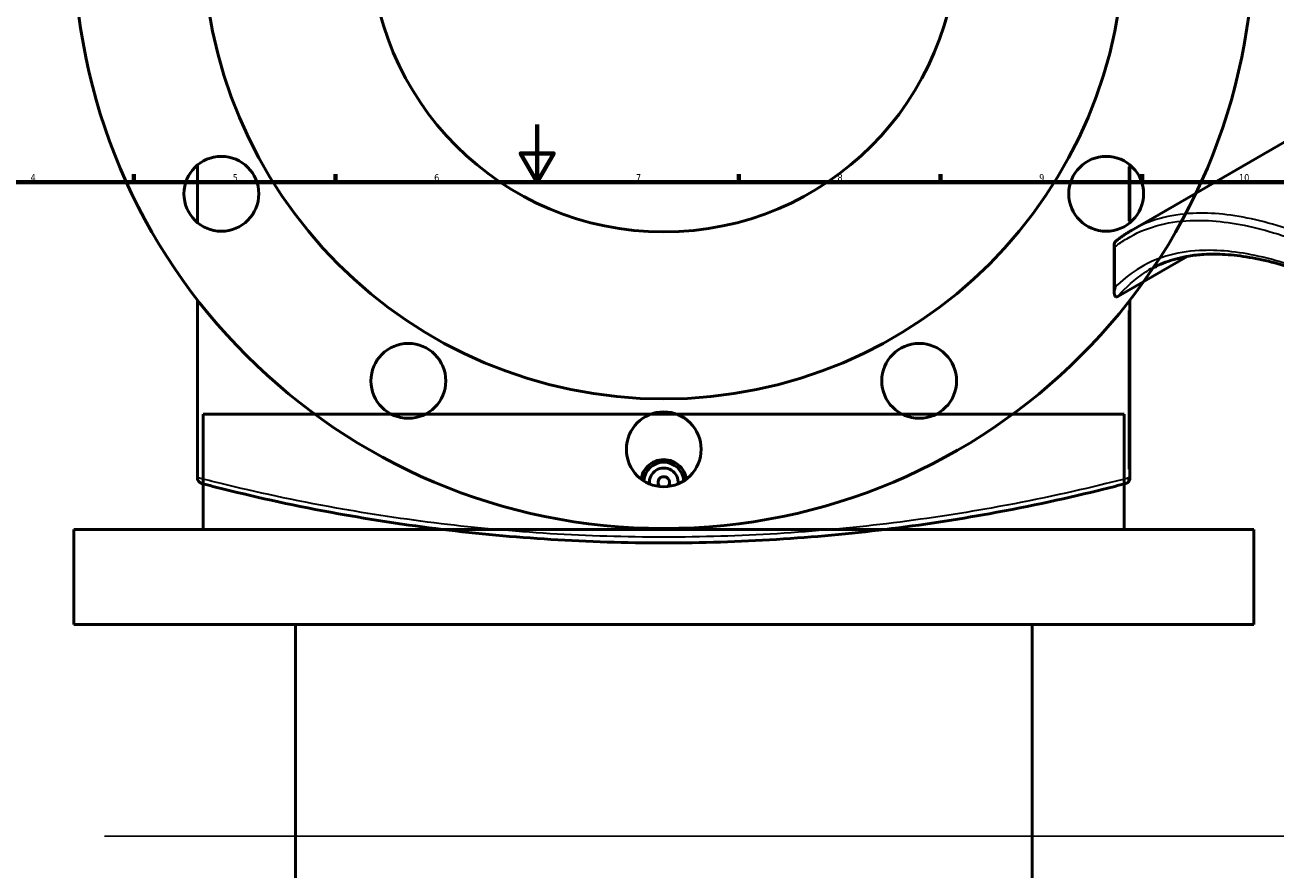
# Model space of a CAD drawing. Header units: millimetres. Extents: x -579 to 1116, y -250 to 929.
# Tile 7 of 10: x 243 to 677, y 335 to 629. Entities that reach past the tile are written whole.
import ezdxf

# ---------------------------------------------------------------- set-up
doc = ezdxf.new("R2010")
doc.units = ezdxf.units.MM
for name, color, linetype, lineweight in [('Border (ANSI)', 7, 'Continuous', 70), ('Dimension (ANSI)', 7, 'Continuous', 25), ('Sketch Geometry (ANSI)', 7, 'Continuous', 25), ('Visible (ANSI)', 7, 'Continuous', 50), ('Visible Narrow (ANSI)', 7, 'Continuous', 35)]:
    doc.layers.add(name, color=color, linetype=linetype, lineweight=lineweight)
doc.styles.add('Note Text (ANSI)', font='tahoma.ttf')
doc.dimstyles.new('Default - mm (ANSI)', dxfattribs={"dimtxt": 2.4, "dimasz": 2.5, "dimexe": 3.175, "dimexo": 1.6002, "dimgap": 0.8, "dimtad": 0, "dimtoh": 1, "dimdec": 0, "dimrnd": 1e-08, "dimzin": 4, "dimdsep": 46, "dimtxsty": 'Note Text (ANSI)', "dimcen": 0.09, "dimdle": 10, "dimclrd": 256, "dimclre": 256, "dimclrt": 5, "dimadec": 1, "dimazin": 1, "dimtfac": 1.27, "dimtofl": 0, "dimtmove": 0, "dimatfit": 3, "dimfxl": 1, "dimtolj": 1, "dimtzin": 4, "dimlwd": -1, "dimlwe": -1, "dimarcsym": 0})

# ---------------------------------------------------------------- blocks, each defined once
blk = doc.blocks.new('Borders Default Border')
at = {"layer": 'Border (ANSI)'}
for p, q in [((280.33, 574), (280.33, 576.8)), ((350.42, 574), (350.42, 576.8)), ((490.58, 574), (490.58, 576.8)), ((560.67, 574), (560.67, 576.8)), ((630.75, 574), (630.75, 576.8))]:
    blk.add_line(p, q, dxfattribs=at)
at = {"layer": 'Border (ANSI)', "flags": 128}
for points in [[(420.5, 594), (420.5, 574), (414.73, 584), (426.27, 584), (420.5, 574)], [(20, 20), (20, 574), (821, 574), (821, 20), (20, 20)]]:
    blk.add_lwpolyline(points, dxfattribs=at)
at = {"layer": 'Border (ANSI)', "color": 5, "true_color": 0x0000ff, "char_height": 2.4, "attachment_point": 7, "style": 'Note Text (ANSI)'}
for s, insert in [('4', (244.45, 574.4)), ('5', (314.67, 574.35)), ('6', (384.69, 574.35)), ('7', (454.8, 574.4)), ('8', (524.84, 574.35)), ('9', (594.92, 574.35)), ('10', (664.35, 574.35))]:
    blk.add_mtext(s, dxfattribs=dict(at, insert=insert))
blk = doc.blocks.new('*D7')
at = {"layer": 'Defpoints', "color": 0, "transparency": 16777216}
for p in [(427.65, 753.83), (501.32, 563.6)]:
    blk.add_point(p, dxfattribs=at)
at = {"layer": 'Dimension (ANSI)', "transparency": 16777216}
for p, q in [((450.06, 695.94), (428.55, 751.5)), ((446.92, 695.94), (450.06, 695.94))]:
    blk.add_line(p, q, dxfattribs=at)
blk.add_solid([(428.94, 751.65), (428.16, 751.35), (427.65, 753.83)], dxfattribs=at)
at = {"layer": 'Dimension (ANSI)', "color": 5, "transparency": 16777216, "insert": (438.32, 697.24), "char_height": 2.4, "attachment_point": 1, "style": 'Note Text (ANSI)'}
blk.add_mtext('\\A1;∅204', dxfattribs=at)
blk = doc.blocks.new('*D8')
at = {"layer": 'Defpoints', "color": 0, "transparency": 16777216}
for p in [(350.07, 828.82), (578.9, 488.61)]:
    blk.add_point(p, dxfattribs=at)
at = {"layer": 'Dimension (ANSI)', "transparency": 16777216}
for p, q in [((352.86, 824.67), (351.47, 826.74)), ((350.36, 824.67), (352.86, 824.67))]:
    blk.add_line(p, q, dxfattribs=at)
blk.add_solid([(351.81, 826.97), (351.12, 826.51), (350.07, 828.82)], dxfattribs=at)
at = {"layer": 'Dimension (ANSI)', "color": 5, "transparency": 16777216, "insert": (341.82, 825.96), "char_height": 2.4, "attachment_point": 1, "style": 'Note Text (ANSI)'}
blk.add_mtext('\\A1;∅410', dxfattribs=at)

msp = doc.modelspace()

# ---------------------------------------------------------------- linework, layer by layer
at = {"layer": 'Sketch Geometry (ANSI)'}
msp.add_line((270.13, 346.89), (689.93, 346.89), dxfattribs=at)
at = {"layer": 'Visible (ANSI)'}
for p, q in [((740.7, 622.91), (626.97, 557.24)), ((302.48, 559.94), (302.48, 579.98)), ((626.48, 559.94), (626.48, 579.98)), ((621.01, 535.63), (621.01, 552.46)), ((646.38, 548.23), (622.27, 534.31)), ((302.48, 471.38), (302.48, 533.09)), ((626.48, 471.26), (626.48, 533.09)), ((624.48, 493.39), (304.48, 493.39)), ((304.48, 453.39), (304.48, 493.39)), ((624.48, 453.39), (624.48, 493.39)), ((302.48, 471.38), (302.48, 471.26)), ((669.48, 453.39), (259.48, 453.39)), ((259.48, 420.39), (259.48, 453.39)), ((669.48, 420.39), (669.48, 453.39)), ((669.48, 420.39), (259.48, 420.39)), ((336.48, 191.14), (336.48, 420.39)), ((592.48, 191.14), (592.48, 420.39))]:
    msp.add_line(p, q, dxfattribs=at)
for centre, radius in [((464.48, 658.71), 205), ((464.48, 658.71), 160), ((464.48, 658.71), 102), ((310.76, 569.96), 13), ((618.2, 569.96), 13), ((375.73, 504.99), 13), ((553.23, 504.99), 13), ((464.48, 481.21), 13)]:
    msp.add_circle(centre, radius, dxfattribs=at)
for centre, radius, start, end in [((464.48, 469.71), 7, 4.3637, 175.6363), ((464.48, 469.71), 5, 354.1356, 185.8644), ((464.48, 469.71), 2, 314.6057, 225.3943), ((624.48, 471.26), 2, 284.6327, 0)]:
    msp.add_arc(centre, radius, start, end, dxfattribs=at)
for points, knots in [([(621.51, 553.5), (621.85, 553.78), (622.2, 554.05), (622.91, 554.59), (623.27, 554.85), (623.99, 555.36), (624.35, 555.61), (625.09, 556.1), (625.46, 556.33), (626.21, 556.8), (626.58, 557.02), (626.97, 557.24)], [5.500306, 5.500306, 5.500306, 5.500306, 5.793466, 5.793466, 6.086627, 6.086627, 6.379788, 6.379788, 6.672948, 6.672948, 6.966109, 6.966109, 6.966109, 6.966109]), ([(621.28, 551.56), (621.28, 551.56), (621.28, 551.56), (621.18, 551.71), (621.11, 551.87), (621.02, 552.2), (621, 552.36), (621.02, 552.73), (621.07, 552.94), (621.26, 553.26), (621.37, 553.39), (621.51, 553.5)], [-0.2746152, -0.2746152, -0.2746152, -0.2746152, -0.2739377, -0.2739377, -0.2137028, -0.2137028, -0.154064, -0.154064, -0.0746549, -0.0746549, -0.0128498, -0.0128498, -0.0128498, -0.0128498]), ([(847.61, 406.28), (844.68, 410.75), (841.62, 415.18), (835.25, 423.93), (831.94, 428.27), (825.12, 436.8), (821.6, 441.01), (814.42, 449.25), (810.75, 453.29), (803.29, 461.17), (799.51, 465.02), (791.89, 472.49), (788.04, 476.12), (780.32, 483.14), (776.45, 486.54), (768.72, 493.08), (764.86, 496.23), (757.17, 502.26), (753.35, 505.16), (745.76, 510.68), (741.99, 513.31), (734.54, 518.31), (730.85, 520.67), (723.57, 525.14), (719.97, 527.24), (712.89, 531.16), (709.4, 532.99), (702.54, 536.36), (699.16, 537.9), (692.55, 540.7), (689.3, 541.96), (682.95, 544.18), (679.85, 545.14), (673.79, 546.75), (670.83, 547.4), (665.08, 548.39), (662.29, 548.72), (657.01, 549.04), (654.52, 549.05), (650.32, 548.79), (648.58, 548.6), (644.36, 547.9), (641.95, 547.28), (637.38, 545.68), (635.21, 544.68), (633.16, 543.5)], [6.488428, 6.488428, 6.488428, 6.488428, 8.133295, 8.133295, 9.784926, 9.784926, 11.436634, 11.436634, 13.081835, 13.081835, 14.715001, 14.715001, 16.332199, 16.332199, 17.931278, 17.931278, 19.511825, 19.511825, 21.075049, 21.075049, 22.623618, 22.623618, 24.161193, 24.161193, 25.691966, 25.691966, 27.220292, 27.220292, 28.750508, 28.750508, 30.286896, 30.286896, 31.833608, 31.833608, 33.394819, 33.394819, 34.975273, 34.975273, 36.496453, 36.496453, 37.637337, 37.637337, 39.348664, 39.348664, 41.059992, 41.059992, 41.059992, 41.059992]), ([(621.59, 534.21), (621.49, 534.25), (621.41, 534.31), (621.22, 534.51), (621.13, 534.71), (620.94, 535.57), (621.01, 536.45), (621.28, 537.42), (621.28, 537.43), (621.28, 537.43)], [-0.7922437, -0.7922437, -0.7922437, -0.7922437, -0.6880213, -0.6880213, -0.4792458, -0.4792458, 0, 0, 0.0019147, 0.0019147, 0.0019147, 0.0019147]), ([(621.59, 534.21), (621.66, 534.19), (621.73, 534.18), (621.88, 534.18), (621.96, 534.19), (622.11, 534.23), (622.19, 534.26), (622.27, 534.31)], [0.4330704, 0.4330704, 0.4330704, 0.4330704, 0.4766817, 0.4766817, 0.519174, 0.519174, 0.5589525, 0.5589525, 0.5589525, 0.5589525]), ([(456.63, 470.86), (456.72, 471.5), (456.89, 472.14), (457.55, 473.73), (458.17, 474.62), (459.58, 476.02), (460.47, 476.63), (462.42, 477.44), (463.49, 477.64), (465.48, 477.64), (466.54, 477.44), (468.5, 476.63), (469.39, 476.02), (470.8, 474.62), (471.41, 473.73), (472.07, 472.14), (472.24, 471.5), (472.34, 470.86)], [2.50337, 2.50337, 2.50337, 2.50337, 2.690018, 2.690018, 2.988958, 2.988958, 3.287787, 3.287787, 3.586617, 3.586617, 3.885446, 3.885446, 4.184276, 4.184276, 4.483216, 4.483216, 4.669864, 4.669864, 4.669864, 4.669864]), ([(303.98, 469.32), (303.98, 469.32), (303.97, 469.32), (303.79, 469.37), (303.62, 469.44), (303.29, 469.64), (303.15, 469.76), (302.85, 470.08), (302.71, 470.3), (302.53, 470.77), (302.48, 471.01), (302.48, 471.26)], [-0.2746152, -0.2746152, -0.2746152, -0.2746152, -0.2739377, -0.2739377, -0.2137028, -0.2137028, -0.154064, -0.154064, -0.0746549, -0.0746549, 0, 0, 0, 0]), ([(303.98, 469.32), (306.47, 468.67), (309.03, 468.02), (323.57, 464.41), (336.94, 461.47), (362.84, 456.79), (374.95, 454.93), (399.74, 451.9), (412.39, 450.72), (438.19, 449.13), (451.34, 448.71), (464.48, 448.71), (477.63, 448.71), (490.77, 449.13), (516.57, 450.72), (529.23, 451.9), (554.02, 454.93), (566.13, 456.79), (592.03, 461.47), (605.39, 464.41), (619.93, 468.02), (622.5, 468.67), (624.99, 469.32)], [5.573154, 5.573154, 5.573154, 5.573154, 6.718093, 6.718093, 11.886151, 11.886151, 15.953387, 15.953387, 19.884671, 19.884671, 23.815959, 23.815959, 23.815959, 27.747248, 27.747248, 31.678531, 31.678531, 35.745767, 35.745767, 40.913056, 40.913056, 42.058774, 42.058774, 42.058774, 42.058774])]:
    msp.add_open_spline(points, degree=3, knots=knots, dxfattribs=at)
at = {"layer": 'Visible Narrow (ANSI)'}
for p, q in [((625.99, 579.33), (625.99, 560.59)), ((621.28, 537.43), (621.28, 551.56)), ((625.99, 529.39), (625.99, 474.32)), ((626.03, 471.26), (626.48, 471.26))]:
    msp.add_line(p, q, dxfattribs=at)
msp.add_ellipse((624.48, 471.26), major_axis=(0.51, -1.94), ratio=0.74026, start_param=0.068994, end_param=1.310882, dxfattribs=at)
for points, knots in [([(621.28, 551.56), (622.58, 552.58), (623.93, 553.52), (631.67, 558.22), (639.04, 560.32), (654.04, 560.97), (661.28, 560.2), (676.68, 556.63), (684.79, 553.91), (701.9, 546.64), (710.91, 542.1), (720.2, 536.73), (729.5, 531.36), (739.09, 525.17), (758.46, 511.37), (768.24, 503.76), (787.91, 487.09), (797.79, 477.98), (819.41, 456.18), (830.94, 443.17), (843.77, 426.6), (846.05, 423.56), (848.27, 420.5)], [5.573154, 5.573154, 5.573154, 5.573154, 6.718093, 6.718093, 11.886151, 11.886151, 15.953387, 15.953387, 19.884671, 19.884671, 23.815959, 23.815959, 23.815959, 27.747248, 27.747248, 31.678531, 31.678531, 35.745767, 35.745767, 40.913056, 40.913056, 42.058774, 42.058774, 42.058774, 42.058774]), ([(850.34, 421.96), (848.11, 425.05), (845.82, 428.12), (832.94, 444.84), (821.36, 457.97), (799.63, 479.97), (789.7, 489.16), (769.93, 505.97), (760.1, 513.64), (740.61, 527.55), (730.97, 533.78), (721.62, 539.18), (712.26, 544.58), (703.2, 549.15), (685.97, 556.44), (677.8, 559.16), (662.29, 562.72), (654.99, 563.48), (640.27, 562.78), (633.14, 560.81), (626.97, 557.24)], [-42.058774, -42.058774, -42.058774, -42.058774, -40.913056, -40.913056, -35.745767, -35.745767, -31.678531, -31.678531, -27.747248, -27.747248, -23.815959, -23.815959, -23.815959, -19.884671, -19.884671, -15.953387, -15.953387, -11.886151, -11.886151, -6.966109, -6.966109, -6.966109, -6.966109]), ([(848.27, 406.38), (844.27, 412.47), (840.02, 418.48), (825.55, 437.67), (814.48, 450.41), (793.84, 471.54), (784.51, 480.26), (765.89, 496.23), (756.6, 503.52), (738.19, 516.72), (729.06, 522.63), (720.2, 527.75), (711.34, 532.86), (702.75, 537.18), (686.38, 544.06), (678.61, 546.62), (663.87, 549.91), (656.92, 550.59), (642.34, 549.8), (635.11, 547.62), (626.17, 541.95), (623.63, 539.86), (621.28, 537.43)], [6.488428, 6.488428, 6.488428, 6.488428, 8.71486, 8.71486, 13.73154, 13.73154, 17.597378, 17.597378, 21.344799, 21.344799, 25.092225, 25.092225, 25.092225, 28.839651, 28.839651, 32.587071, 32.587071, 36.45291, 36.45291, 41.469526, 41.469526, 43.696025, 43.696025, 43.696025, 43.696025]), ([(622.27, 534.31), (625.07, 537.62), (628.19, 540.37), (632.14, 542.9), (632.64, 543.2), (633.16, 543.5)], [-44.308394, -44.308394, -44.308394, -44.308394, -41.469526, -41.469526, -41.059992, -41.059992, -41.059992, -41.059992]), ([(625.99, 471.26), (623.48, 470.61), (620.89, 469.96), (606.27, 466.36), (592.82, 463.43), (566.76, 458.76), (554.58, 456.91), (529.63, 453.89), (516.9, 452.71), (490.94, 451.12), (477.71, 450.71), (464.48, 450.71), (451.26, 450.71), (438.03, 451.12), (412.07, 452.71), (399.34, 453.89), (374.39, 456.91), (362.21, 458.76), (336.14, 463.43), (322.7, 466.37), (307.89, 470), (305.14, 470.69), (302.48, 471.38)], [-42.058774, -42.058774, -42.058774, -42.058774, -40.913056, -40.913056, -35.745767, -35.745767, -31.678531, -31.678531, -27.747248, -27.747248, -23.815959, -23.815959, -23.815959, -19.884671, -19.884671, -15.953387, -15.953387, -11.886151, -11.886151, -6.718093, -6.718093, -5.497214, -5.497214, -5.497214, -5.497214])]:
    msp.add_open_spline(points, degree=3, knots=knots, dxfattribs=at)

# ---------------------------------------------------------------- block references
msp.add_blockref('Borders Default Border', (0, 0))

# ---------------------------------------------------------------- dimensions: what is measured, and where the dimension line sits
at = {"layer": 'Dimension (ANSI)'}
for p1, p2, picture, middle in [((578.9, 488.61), (350.07, 828.82), '*D8', (345.69, 824.67)), ((501.32, 563.6), (427.65, 753.83), '*D7', (442.22, 695.94))]:
    dim = msp.add_diameter_dim_2p(p1=p1, p2=p2, dimstyle='Default - mm (ANSI)', override={"dimgap": 0.8, "dimtih": 1, "dimdec": 0, "dimlfac": 1, "dimtol": 0, "dimlim": 0, "dimtp": 0, "dimtm": 0, "dimtdec": 2}, dxfattribs=at)
    dim.commit()
    dim.dimension.update_dxf_attribs({"geometry": picture, "text_midpoint": middle, "dimtype": 163})

doc.saveas('drawing.dxf')
